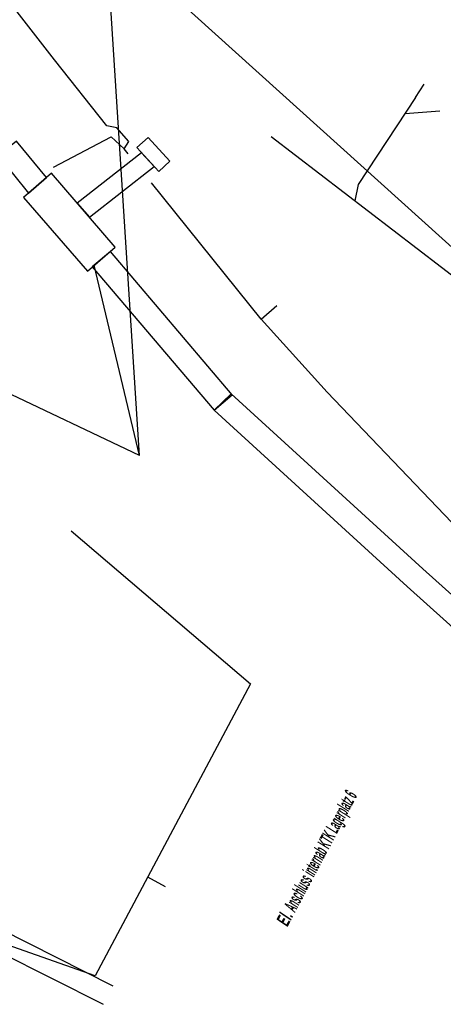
# Model space of a CAD drawing. Header units: metres. Extents: x 2695563 to 2696938, y 1260544 to 1262032.
# Tile 188 of 256: x 2696464 to 2696480, y 1261326 to 1261363. Entities that reach past the tile are written whole.
import ezdxf

# ---------------------------------------------------------------- set-up
doc = ezdxf.new("R2010")
doc.units = ezdxf.units.M
doc.linetypes.add('AUSGEZOGEN', pattern=[0])
for name, color, linetype in [('AW_LK_Haltung', 24, 'AUSGEZOGEN'), ('EW_LK_Bauwerk_FL_Linie_Punkt', 1, 'AUSGEZOGEN'), ('EW_LK_Freitext_Text', 1, 'AUSGEZOGEN'), ('EW_LK_Trasseabs', 1, 'AUSGEZOGEN'), ('EW_LK_Trasserand', 1, 'AUSGEZOGEN'), ('FW_LK_Leitung', 200, 'AUSGEZOGEN'), ('WA_LK_Leitung', 171, 'AUSGEZOGEN')]:
    doc.layers.add(name, color=color, linetype=linetype)
doc.styles.add('ARIALNARROW', font='ARIALN.TTF')
pattern_1 = [(0, (2708005, 1273150), (6075, 6075), [6075, -6075]), (90, (2708005, 1273150), (-6075, 6075), [6075, -6075])]

msp = doc.modelspace()

# ---------------------------------------------------------------- hatches: boundary and pattern name
at = {"layer": 'EW_LK_Bauwerk_FL_Linie_Punkt', "lineweight": 18, "transparency": 33554687}
h = msp.add_hatch(dxfattribs=at)
h.set_pattern_fill('MUSTER', color=1, scale=2025, style=0, pattern_type=2)
h.set_pattern_definition([(0, (2699905, 1265050), (2025, 2025), [2025, -2025]), (90, (2699905, 1265050), (-2025, 2025), [2025, -2025])])
h.paths.add_polyline_path([(2696468.778, 1261358.413), (2696469.601, 1261357.512), (2696470.029, 1261357.903), (2696469.207, 1261358.804)], flags=0)
h = msp.add_hatch(dxfattribs=at)
h.set_pattern_fill('MUSTER', color=1, scale=4050, style=0, pattern_type=2)
h.set_pattern_definition([(0, (2703955, 1269100), (4050, 4050), [4050, -4050]), (90, (2703955, 1269100), (-4050, 4050), [4050, -4050])])
h.paths.add_polyline_path([(2696464.474, 1261356.522), (2696466.898, 1261353.726), (2696467.956, 1261354.643), (2696465.532, 1261357.439)], flags=0)
at = {"layer": 'EW_LK_Trasserand', "lineweight": 18, "transparency": 33554687}
h = msp.add_hatch(dxfattribs=at)
h.set_pattern_fill('MUSTER', color=1, scale=6075, style=0, pattern_type=2)
h.set_pattern_definition(pattern_1)
h.paths.add_polyline_path([(2696465.343, 1261357.275), (2696464.217, 1261358.665), (2696463.518, 1261358.099), (2696464.663, 1261356.685)], flags=0)
h = msp.add_hatch(dxfattribs=at)
h.set_pattern_fill('MUSTER', color=1, scale=6075, style=0, pattern_type=2)
h.set_pattern_definition(pattern_1)
h.paths.add_polyline_path([(2696466.973, 1261355.776), (2696469.426, 1261357.703), (2696468.953, 1261358.222), (2696466.514, 1261356.305)], flags=0)
h = msp.add_hatch(dxfattribs=at)
h.set_pattern_fill('MUSTER', color=1, scale=6075, style=0, pattern_type=2)
h.set_pattern_definition(pattern_1)
h.paths.add_polyline_path([(2696472.389, 1261349.031), (2696467.77, 1261354.475), (2696467.083, 1261353.893), (2696471.702, 1261348.449)], flags=0)
h = msp.add_hatch(dxfattribs=at)
h.set_pattern_fill('MUSTER', color=1, scale=6075, style=0, pattern_type=2)
h.set_pattern_definition(pattern_1)
h.paths.add_polyline_path([(2696486.829, 1261335.957), (2696479.618, 1261342.428), (2696472.349, 1261349.072), (2696471.702, 1261348.449), (2696479.014, 1261341.761), (2696486.228, 1261335.287)], flags=0)

# ---------------------------------------------------------------- linework, layer by layer
at = {"layer": 'AW_LK_Haltung', "color": 24, "linetype": 'AUSGEZOGEN', "transparency": 33554687}
for p, q in [((2696479.654, 1261360.816), (2696479.324, 1261360.314)), ((2696480.253, 1261359.795), (2696478.943, 1261359.697)), ((2696473.865, 1261358.833), (2696494.156, 1261343.251)), ((2696466.279, 1261343.876), (2696473.079, 1261338.069)), ((2696473.079, 1261338.069), (2696469.193, 1261330.739)), ((2696469.859, 1261330.37), (2696469.191, 1261330.736))]:
    msp.add_line(p, q, dxfattribs=at)
for points in [[(2696479.331, 1261360.314), (2696477.157, 1261357.013), (2696477.038, 1261356.397)], [(2696469.193, 1261330.739), (2696467.194, 1261326.989), (2696459.181, 1261329.812)]]:
    msp.add_lwpolyline(points, dxfattribs=at)
at = {"layer": 'EW_LK_Bauwerk_FL_Linie_Punkt', "color": 1, "linetype": 'AUSGEZOGEN', "transparency": 33554687}
msp.add_line((2696468.341, 1261355.021), (2696466.966, 1261376.476), dxfattribs=at)
for points in [[(2696468.778, 1261358.413), (2696469.601, 1261357.512), (2696470.029, 1261357.903), (2696469.207, 1261358.804), (2696468.778, 1261358.413)], [(2696464.474, 1261356.522), (2696466.898, 1261353.726), (2696467.956, 1261354.643), (2696465.532, 1261357.439), (2696464.474, 1261356.522)]]:
    msp.add_lwpolyline(points, close=True, dxfattribs=at)
at = {"layer": 'EW_LK_Trasseabs', "color": 1, "linetype": 'AUSGEZOGEN', "transparency": 33554687}
for p, q in [((2696465.615, 1261357.678), (2696467.799, 1261358.829)), ((2696467.799, 1261358.829), (2696468.295, 1261358.363)), ((2696468.449, 1261358.172), (2696468.295, 1261358.363)), ((2696468.872, 1261346.73), (2696447.771, 1261356.732)), ((2696468.872, 1261346.73), (2696468.341, 1261355.021)), ((2696468.872, 1261346.73), (2696467.159, 1261353.953)), ((2696473.487, 1261351.91), (2696474.078, 1261352.428))]:
    msp.add_line(p, q, dxfattribs=at)
for points in [[(2696468.295, 1261358.363), (2696468.472, 1261358.652), (2696468.02, 1261359.165), (2696467.635, 1261359.245), (2696465.655, 1261361.74), (2696462.672, 1261365.575)], [(2696489.477, 1261336.335), (2696487.604, 1261337.904), (2696481.822, 1261343.022), (2696475.983, 1261349.131), (2696473.487, 1261351.91), (2696469.331, 1261357.075)]]:
    msp.add_lwpolyline(points, dxfattribs=at)
at = {"layer": 'EW_LK_Trasserand', "color": 1, "linetype": 'AUSGEZOGEN', "transparency": 33554687}
for points in [[(2696465.343, 1261357.275), (2696464.217, 1261358.665), (2696463.518, 1261358.099), (2696464.663, 1261356.685), (2696465.343, 1261357.275)], [(2696466.973, 1261355.776), (2696469.426, 1261357.703), (2696468.953, 1261358.222), (2696466.514, 1261356.305), (2696466.973, 1261355.776)], [(2696472.389, 1261349.031), (2696467.77, 1261354.475), (2696467.083, 1261353.893), (2696471.702, 1261348.449), (2696472.389, 1261349.031)], [(2696486.829, 1261335.957), (2696479.618, 1261342.428), (2696472.349, 1261349.072), (2696471.702, 1261348.449), (2696479.014, 1261341.761), (2696486.228, 1261335.287), (2696486.829, 1261335.957)]]:
    msp.add_lwpolyline(points, close=True, dxfattribs=at)
at = {"layer": 'FW_LK_Leitung', "color": 200, "linetype": 'AUSGEZOGEN', "transparency": 33554687}
for points in [[(2696458.163, 1261329.794), (2696458.61, 1261329.597), (2696459.31, 1261330.933), (2696467.865, 1261326.615)], [(2696457.977, 1261329.438), (2696459.158, 1261328.919), (2696459.653, 1261329.864), (2696467.49, 1261325.908)]]:
    msp.add_lwpolyline(points, dxfattribs=at)
at = {"layer": 'WA_LK_Leitung', "color": 7, "linetype": 'AUSGEZOGEN', "transparency": 33554687}
msp.add_lwpolyline([(2696468.936, 1261365.267), (2696469.144, 1261365.079), (2696469.426, 1261364.825), (2696485.87, 1261349.98), (2696489.17, 1261347.6), (2696490.67, 1261346.54), (2696496.24, 1261342.78), (2696501.4, 1261340.01), (2696502.526, 1261342.142)], dxfattribs=at)

# ---------------------------------------------------------------- texts
at = {"layer": 'EW_LK_Freitext_Text', "color": 1, "transparency": 33554687, "insert": (2696475.654, 1261331.419), "char_height": 0.5075, "width": 8.00588, "attachment_point": 5, "rotation": 62.0271, "style": 'ARIALNARROW'}
msp.add_mtext('\\A1;{\\fArial Narrow|i1|b1;\\H0.507500;\\W0.700000;\\C1;El. \\W0.490000;Anschluss internab KTK Lagerplatz 6}\\P', dxfattribs=at)

doc.saveas('drawing.dxf')
